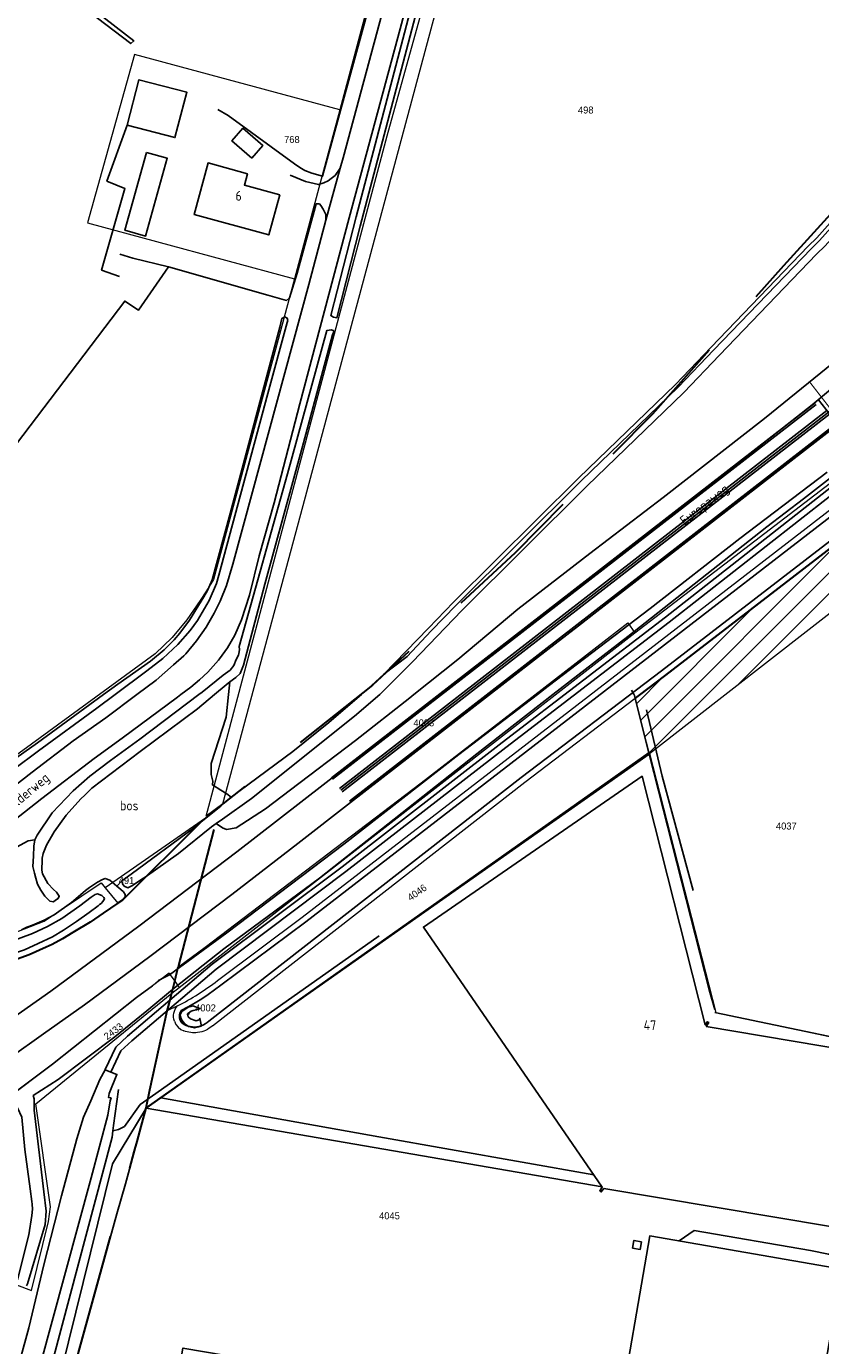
# Model space of a CAD drawing. Header units: metres. Extents: x 233874 to 239264, y 443832 to 448222.
# Tile 153 of 198: x 237252 to 237457, y 446332 to 446672. Entities that reach past the tile are written whole.
import ezdxf
from ezdxf.enums import TextEntityAlignment as Align

# ---------------------------------------------------------------- set-up
doc = ezdxf.new("R2010")
doc.units = ezdxf.units.M
doc.header["$MEASUREMENT"] = 0
doc.linetypes.add('DGN3', pattern=[54.868356, 36.578904, -18.289452])
doc.linetypes.add('PHANTOM', pattern=[2.5, 1.25, -0.25, 0.25, -0.25, 0.25, -0.25])
for name, color, linetype in [('BIJGEBOUW', 4, 'Continuous'), ('CULTUURAANDUIDING', 253, 'Continuous'), ('DAKRAND-BYG', 4, 'Continuous'), ('Goud-kadastrale grenzen', 13, 'Continuous'), ('Goud-werkgrens', 210, 'PHANTOM'), ('HEK', 253, 'Continuous'), ('HOOFDGEBOUW', 4, 'Continuous'), ('HOUTWAL', 253, 'Continuous'), ('HUISNUMMER', 253, 'Continuous'), ('INSTEEKSLOOT', 153, 'Continuous'), ('KANTVERH', 253, 'Continuous'), ('KUNSTWERK', 253, 'Continuous'), ('MIDSLTGREPPEL', 253, 'Continuous'), ('OVERIGEAFSCH', 253, 'Continuous'), ('OVLIJNOBJ', 253, 'Continuous'), ('RASTER', 253, 'Continuous'), ('STRAATNAAM', 253, 'Continuous')]:
    doc.layers.add(name, color=color, linetype=linetype)
for name, color, linetype, lineweight in [('G01 kadestrale perceelsgrens', 73, 'Continuous', 0), ('G02 kadestrale sectiegrens', 73, 'DGN3', 30), ('Z01 perceelnummer', 73, 'Continuous', 13)]:
    doc.layers.add(name, color=color, linetype=linetype, lineweight=lineweight)
doc.layers.add('Goud-eigendom bedrijf', color=7, linetype='Continuous', true_color=0xffd6ad)
doc.layers.add('Goud-hulp', color=210, linetype='Continuous', plot=False)
doc.styles.get("Standard").update_dxf_attribs({"font": 'iso.shx'})
doc.styles.add('Styledgn001', font='dgn001.shx')

# ---------------------------------------------------------------- blocks, each defined once
blk = doc.blocks.new('A$C1532452F')
at = {"layer": 'Goud-eigendom bedrijf', "linetype": 'Continuous'}
h = blk.add_hatch(dxfattribs=at)
h.set_pattern_fill('ANSI31', color=256, scale=30)
h.paths.add_polyline_path([(237716.228, 446538.907), (237725.098, 446587.991, 0.0700507), (237726.998, 446632.131, 0.0861863), (237713.769, 446677.584), (237706.53, 446689.253), (237697.334, 446701.204), (237643.739, 446659.758), (237592.828, 446620.445), (237567.89, 446605.219), (237546.894, 446588.962), (237503.169, 446554.943), (237471.671, 446409.243), (237480.682, 446407.331), (237483.56, 446406.72), (237587.23, 446384.59), (237676.949, 446365.49), (237680.371, 446378.489), (237680.967, 446380.87), (237689.44, 446414.74), (237704.584, 446481.23)])
edge = h.paths.add_edge_path()
edge.add_line((237567.89, 446605.219), (237592.828, 446620.445))
edge.add_line((237592.828, 446620.445), (237643.739, 446659.758))
edge.add_line((237643.739, 446659.758), (237697.334, 446701.204))
edge.add_line((237697.334, 446701.204), (237706.53, 446689.253))
edge.add_line((237706.53, 446689.253), (237713.769, 446677.584))
edge.add_arc((237589.518, 446616.769), 138.336, 6.37565, 26.0794, ccw=False)
edge.add_arc((237569.292, 446616.809), 158.448, -10.4789, 5.54936, ccw=False)
edge.add_line((237725.098, 446587.991), (237716.228, 446538.907))
edge.add_line((237716.228, 446538.907), (237704.584, 446481.23))
edge.add_line((237704.584, 446481.23), (237689.44, 446414.74))
edge.add_line((237689.44, 446414.74), (237680.967, 446380.87))
edge.add_line((237680.967, 446380.87), (237682.746, 446380.387))
edge.add_line((237682.746, 446380.387), (237690.838, 446378.136))
edge.add_line((237690.838, 446378.136), (237696.494, 446376.582))
edge.add_line((237696.494, 446376.582), (237709.498, 446438.712))
edge.add_line((237709.498, 446438.712), (237728.236, 446529.319))
edge.add_line((237728.236, 446529.319), (237738.01, 446576.139))
edge.add_ellipse((237560.444, 446619.247), major_axis=(177.566, -43.108), ratio=1, start_angle=0, end_angle=8.53038)
edge.add_ellipse((237559.213, 446619.233), major_axis=(183.227, -16.278), ratio=1, start_angle=0, end_angle=6.69833)
edge.add_ellipse((237595.203, 446620.326), major_axis=(147.885, 4.112), ratio=1, start_angle=0, end_angle=7.7014)
edge.add_ellipse((237587.065, 446618.2), major_axis=(154.138, 26.019), ratio=1, start_angle=0, end_angle=7.76654)
edge.add_ellipse((237618.646, 446629.152), major_axis=(117.627, 35.658), ratio=1, start_angle=0, end_angle=6.72842)
edge.add_ellipse((237580.199, 446608.021), major_axis=(151.086, 70.325), ratio=1, start_angle=0, end_angle=4.86263)
edge.add_ellipse((237670.03, 446660.868), major_axis=(54.75, 30.032), ratio=1, start_angle=0, end_angle=5.65858)
edge.add_ellipse((237692.736, 446676.384), major_axis=(28.816, 19.768), ratio=1, start_angle=0, end_angle=9.89098)
edge.add_ellipse((237691.124, 446675.025), major_axis=(26.604, 25.783), ratio=1, start_angle=0, end_angle=12.03342)
edge.add_ellipse((237700.71, 446689.064), major_axis=(11.058, 16.724), ratio=1, start_angle=0, end_angle=11.91792)
edge.add_ellipse((237699.563, 446686.236), major_axis=(8.513, 21.475), ratio=1, start_angle=0, end_angle=10.45166)
edge.add_ellipse((237699.631, 446686.354), major_axis=(4.408, 22.545), ratio=1, start_angle=0, end_angle=12.1053)
edge.add_ellipse((237699.594, 446688.8), major_axis=(-0.381, 20.522), ratio=1, start_angle=0, end_angle=13.45617)
edge.add_ellipse((237721.847, 446605.114), major_axis=(-27.399, 103.556), ratio=1, start_angle=0, end_angle=6.39341)
edge.add_ellipse((237727.156, 446589.846), major_axis=(-44.069, 115.129), ratio=1, start_angle=0, end_angle=4.23416)
edge.add_line((237674.707, 446701.407), (237662.978, 446694.399))
edge.add_line((237662.978, 446694.399), (237623.044, 446663.773))
edge.add_line((237623.044, 446663.773), (237583.264, 446633.066))
edge.add_line((237583.264, 446633.066), (237541.902, 446601.052))
edge.add_line((237541.902, 446601.052), (237510.035, 446576.49))
edge.add_line((237510.035, 446576.49), (237417.107, 446504.948))
edge.add_line((237417.107, 446504.948), (237409.37, 446499.068))
edge.add_line((237409.37, 446499.068), (237412.968, 446485.056))
edge.add_line((237412.968, 446485.056), (237413.031, 446484.813))
edge.add_line((237413.031, 446484.813), (237503.169, 446554.943))
edge.add_line((237503.169, 446554.943), (237546.894, 446588.962))
edge.add_line((237546.894, 446588.962), (237567.89, 446605.219))
h.paths.add_polyline_path([(237649.958, 446491.197), (237657.116, 446491.197), (237657.116, 446493.897), (237649.958, 446493.897)], flags=24)
h.paths.add_polyline_path([(237704.127, 446699.169), (237711.369, 446699.169), (237711.369, 446701.869), (237704.127, 446701.869)], flags=24)
h.paths.add_polyline_path([(237666.368, 446688.398), (237672.84, 446688.398), (237672.84, 446691.098), (237666.368, 446691.098)], flags=24)
at = {"layer": 'G01 kadestrale perceelsgrens'}
for p, q in [((237349.522, 446711.994), (237333.112, 446650.77)), ((237413.031, 446484.813), (237503.169, 446554.943)), ((237291.676, 446424.523), (237409.247, 446515.964)), ((237412.968, 446485.056), (237409.37, 446499.068)), ((237412.968, 446485.056), (237283.208, 446393.454)), ((237413.031, 446484.813), (237412.968, 446485.056)), ((237302.952, 446471.819), (237298.636, 446468.677)), ((237298.486, 446468.112), (237272.617, 446450.198)), ((237272.617, 446450.198), (237275.877, 446446.233)), ((237289.141, 446428.152), (237284.824, 446424.881)), ((237289.777, 446423.046), (237291.676, 446424.523)), ((237291.257, 446419.77), (237288.634, 446418.471))]:
    blk.add_line(p, q, dxfattribs=at)
at = {"layer": 'G01 kadestrale perceelsgrens', "flags": 128}
for points in [[(237298.636, 446468.677), (237345.325, 446644.107), (237377.951, 446761.468), (237378.255, 446762.562), (237388.417, 446801.289), (237387.371, 446801.612), (237397.56, 446838.101), (237398.92, 446837.744), (237399.125, 446838.566), (237420.178, 446923.136), (237431.221, 446962.001), (237433.951, 446968.212), (237440.267, 446982.58)], [(237302.952, 446471.819), (237323.079, 446546.571), (237359.171, 446681.037), (237358.689, 446681.167), (237363.041, 446697.327), (237380.099, 446760.749)], [(237409.247, 446515.964), (237597.61, 446660.233), (237637.024, 446691.07), (237664.042, 446711.618)], [(237301.562, 446426.287), (237323.452, 446442.61), (237493.769, 446574.048), (237578.126, 446639.122), (237608.703, 446662.274), (237661.512, 446702.196)], [(237409.37, 446499.068), (237417.107, 446504.948), (237510.035, 446576.49), (237541.902, 446601.052), (237583.264, 446633.066), (237623.044, 446663.773), (237662.978, 446694.399), (237674.707, 446701.407)], [(237333.112, 446650.77), (237280.151, 446665.068), (237268.047, 446621.645), (237321.425, 446607.224)], [(237333.112, 446650.77), (237327.733, 446630.701), (237321.425, 446607.224)], [(237321.425, 446607.224), (237300.586, 446529.659), (237298.76, 446526.732), (237297.15, 446524.293), (237293.629, 446519.318), (237289.879, 446514.693), (237285.468, 446510.519), (237210.742, 446456.045)], [(237291.527, 446429.834), (237298.434, 446434.924), (237354.134, 446477.225), (237407.453, 446518.503), (237409.247, 446515.964)], [(237300.275, 446414.635), (237380.868, 446477.407), (237409.37, 446499.068)], [(237413.031, 446484.813), (237430.17, 446418.07), (237471.671, 446409.243)], [(237221.296, 446434.882), (237224.985, 446440.763), (237235.851, 446436.305), (237244.659, 446436.904), (237256.868, 446441.563), (237271.577, 446451.464), (237272.617, 446450.198)], [(237289.141, 446428.152), (237289.401, 446427.729), (237290.058, 446426.803), (237290.545, 446426.118)], [(237290.545, 446426.118), (237290.902, 446425.614), (237291.426, 446424.875), (237291.676, 446424.523)], [(237284.824, 446424.881), (237280.678, 446421.88), (237258.984, 446404.731), (237249.044, 446397.291)], [(237249.696, 446347.804), (237253.612, 446346.403), (237258.016, 446364.13), (237258.462, 446367.938), (237254.674, 446394.502), (237289.777, 446423.046)], [(237290.449, 446415.799), (237290.851, 446414.943), (237291.44, 446414.227), (237292.151, 446413.676), (237292.921, 446413.309)]]:
    blk.add_lwpolyline(points, dxfattribs=at)
for points in [[(237290.449, 446415.799, -0.2670859), (237291.257, 446419.77)], [(237296.459, 446412.854, -0.1230244), (237292.921, 446413.309)], [(237300.275, 446414.635, -0.1561597), (237296.459, 446412.854)]]:
    blk.add_lwpolyline(points, format="xyb", dxfattribs=at)
at = {"layer": 'G01 kadestrale perceelsgrens'}
blk.add_ellipse((237265.192, 446472.391), major_axis=(26.065, -52.621), ratio=1, start_param=0, end_param=0.2080084, dxfattribs=at)
at = {"layer": 'G02 kadestrale sectiegrens'}
for p, q in [((237291.527, 446429.834), (237302.338, 446471.28)), ((237302.338, 446471.28), (237298.486, 446468.112)), ((237302.952, 446471.819), (237302.338, 446471.28)), ((237297.652, 446467.426), (237277.08, 446447.047)), ((237298.486, 446468.112), (237297.652, 446467.426)), ((237277.08, 446447.047), (237275.877, 446446.233)), ((237290.545, 446426.118), (237291.462, 446429.786)), ((237291.462, 446429.786), (237291.527, 446429.834)), ((237289.777, 446423.046), (237290.545, 446426.118)), ((237288.634, 446418.471), (237289.076, 446420.238)), ((237280.848, 446384.769), (237283.208, 446393.454)), ((237280.12, 446382.098), (237280.848, 446384.769))]:
    blk.add_line(p, q, dxfattribs=at)
at = {"layer": 'G02 kadestrale sectiegrens', "flags": 128}
for points in [[(237543.234, 446706.541), (237517.64, 446683.516), (237481.725, 446648.027), (237447.623, 446610.572), (237413.854, 446572.336), (237378.366, 446536.596), (237341.549, 446502.43), (237302.952, 446471.819)], [(237275.877, 446446.233), (237272.085, 446443.666), (237268.737, 446441.366), (237264.291, 446438.711), (237261.587, 446437.077), (237258.902, 446435.558), (237257.407, 446434.869), (237252.967, 446432.881), (237248.969, 446431.416), (237244.795, 446430.409), (237241.065, 446429.85), (237237.037, 446429.74), (237232.984, 446430.377)], [(237289.076, 446420.238), (237289.104, 446420.351), (237289.777, 446423.046)], [(237283.208, 446393.454), (237284.104, 446398.095), (237288.634, 446418.471)], [(237264.28, 446325.059), (237275.631, 446366.18), (237277.874, 446373.859), (237280.12, 446382.098)]]:
    blk.add_lwpolyline(points, dxfattribs=at)
at = {"layer": 'G01 kadestrale perceelsgrens', "style": 'Styledgn001'}
for s, rotation, p in [('4046', 35.09582, (237353.066, 446448.988)), ('2433', 36.62819, (237274.711, 446413.206))]:
    blk.add_text(s, height=1.8, rotation=rotation, dxfattribs=at).set_placement(p, align=Align.MIDDLE_CENTER)
at = {"layer": 'Z01 perceelnummer', "linetype": 'Continuous', "lineweight": 13, "style": 'Styledgn001'}
for s, p in [('498', (237396.595, 446650.728)), ('768', (237320.774, 446643.123)), ('4003', (237354.822, 446492.731)), ('4037', (237448.348, 446466.121)), ('491', (237278.092, 446452.087)), ('4002', (237298.485, 446419.228)), ('4045', (237345.955, 446365.634))]:
    blk.add_text(s, height=1.8, dxfattribs=at).set_placement(p, align=Align.MIDDLE_CENTER)
blk = doc.blocks.new('A$C134E523E')
at = {"layer": 'G01 kadestrale perceelsgrens', "color": 20, "const_width": 0.5, "flags": 128}
blk.add_lwpolyline([(237409.37, 446499.07), (237417.11, 446504.95), (237510.04, 446576.49), (237541.9, 446601.05), (237583.26, 446633.07), (237623.04, 446663.77), (237662.98, 446694.4), (237674.71, 446701.41, -0.018477), (237683.09, 446704.97, -0.027904), (237694.45, 446708.67, -0.058781), (237699.21, 446709.32, -0.052869), (237704.04, 446708.9, -0.045636), (237708.08, 446707.71, -0.052049), (237711.77, 446705.79, -0.052554), (237717.73, 446700.81, -0.043184), (237721.55, 446696.15, -0.024695), (237724.78, 446690.9, -0.02122), (237731.29, 446678.35, -0.029367), (237736.27, 446664.81, -0.033901), (237741.2, 446644.22, -0.033616), (237743.09, 446624.44, -0.029235), (237742.44, 446602.96, -0.037238), (237738.01, 446576.14)], format="xyb", dxfattribs=at)

msp = doc.modelspace()

# ---------------------------------------------------------------- linework, layer by layer
at = {"layer": 'BIJGEBOUW'}
msp.add_lwpolyline([(237411.01, 446358.93), (237410.67, 446356.97), (237408.7, 446357.3), (237409.04, 446359.28), (237411.01, 446358.93)], dxfattribs=at)
at = {"layer": 'DAKRAND-BYG'}
for points in [[(237278.24, 446646.86), (237290.6, 446643.6), (237293.68, 446655.29), (237281.32, 446658.55), (237278.24, 446646.86)], [(237310.41, 446638.32), (237305.29, 446642.75), (237308.12, 446646.02), (237313.24, 446641.58), (237310.41, 446638.32)], [(237283.27, 446639.78), (237277.67, 446619.72), (237283.01, 446618.23), (237288.61, 446638.29), (237283.27, 446639.78)]]:
    msp.add_lwpolyline(points, dxfattribs=at)
at = {"layer": 'Goud-hulp', "linetype": 'Continuous'}
for p, q in [((237544.901, 446634.153), (237335.89, 446472.195)), ((237498.04, 446602.902), (237333.44, 446475.357)), ((237455.757, 446575.198), (237330.99, 446478.519)), ((237456.693, 446575.993), (237461.351, 446569.981)), ((237456.033, 446574.843), (237331.266, 446478.163)), ((237458.84, 446573.222), (237333.103, 446475.792)), ((237459.514, 446572.353), (237333.777, 446474.922)), ((237461.351, 446569.981), (237335.614, 446472.551))]:
    msp.add_line(p, q, dxfattribs=at)
at = {"layer": 'Goud-hulp', "linetype": 'Continuous', "flags": 128}
msp.add_lwpolyline([(237409.37, 446499.068), (237417.107, 446504.948), (237510.035, 446576.49), (237541.902, 446601.052), (237583.264, 446633.066), (237623.044, 446663.773), (237662.978, 446694.399), (237674.707, 446701.407, -0.0184771), (237683.087, 446704.975, -0.0279038), (237694.448, 446708.67, -0.0587812), (237699.213, 446709.322, -0.0528685), (237704.039, 446708.899, -0.0456356), (237708.076, 446707.711, -0.0520487), (237711.768, 446705.788, -0.052554), (237717.728, 446700.808, -0.0431843), (237721.552, 446696.152, -0.0246952), (237724.78, 446690.9, -0.0212204), (237731.285, 446678.346, -0.0293667), (237736.273, 446664.81, -0.0339009), (237741.203, 446644.219, -0.0336164), (237743.088, 446624.438, -0.0292353), (237742.44, 446602.955, -0.037238), (237738.01, 446576.139)], format="xyb", dxfattribs=at)
at = {"layer": 'Goud-werkgrens', "ltscale": 3, "const_width": 0.3, "flags": 128}
msp.add_lwpolyline([(237454.421, 446580.558), (237465.204, 446566.642)], dxfattribs=at)
at = {"layer": 'HEK'}
for points in [[(237278.24, 446646.86), (237273.07, 446632.42), (237277.71, 446630.53), (237271.67, 446609.46), (237276.27, 446607.77)], [(237465.16, 446328.67), (237461.06, 446279.04), (237460.75, 446276.21), (237459.92, 446273.52), (237454.59, 446257.46), (237411.33, 446264.92), (237408.54, 446265.4), (237367.8, 446272.71), (237291.43, 446285.89), (237252.92, 446292.78), (237260.7, 446323.29), (237261.26, 446325.51), (237274.48, 446379.05), (237283.19, 446393.36), (237286.98, 446396.03), (237320.02, 446419.3), (237377.68, 446459.93), (237412.98, 446484.63), (237409.05, 446500), (237409.02, 446500.1), (237408.42, 446501.19)], [(237412.98, 446484.63), (237428.47, 446423.87), (237429.9, 446418.86)], [(237429.88, 446418.07), (237464.95, 446410.72), (237471.68, 446409.3)], [(237286.98, 446396.03), (237343.25, 446386.03), (237398.7, 446376.18)]]:
    msp.add_lwpolyline(points, dxfattribs=at)
at = {"layer": 'HOOFDGEBOUW'}
msp.add_line((237467.33, 446407.78), (237427.71, 446414.44), dxfattribs=at)
for points in [[(237317.63, 446628.88), (237314.8, 446618.51), (237295.53, 446623.77), (237299.16, 446637.08), (237309.31, 446634.3), (237308.51, 446631.37), (237317.63, 446628.88)], [(237427.71, 446414.44), (237428.33, 446415.43), (237427.96, 446415.66), (237427.44, 446414.83), (237411.18, 446478.95), (237354.72, 446440.09), (237400.86, 446373.04), (237400.22, 446372.09), (237400.61, 446371.8), (237401.3, 446372.71), (237459.79, 446362.88), (237467.33, 446407.78)], [(237392.33, 446313.28), (237404.58, 446311.16), (237413.1, 446360.45), (237462.71, 446351.88), (237447.33, 446262.88), (237286.65, 446290.64), (237289.82, 446308.96), (237288.81, 446309.15), (237292.68, 446331.54), (237303.83, 446329.59), (237303.66, 446328.64), (237392.33, 446313.28)]]:
    msp.add_lwpolyline(points, dxfattribs=at)
at = {"layer": 'HOUTWAL'}
msp.add_lwpolyline([(237344.51, 446505.27), (237355.99, 446517.11), (237362.48, 446523.8), (237394.73, 446555.82), (237419.73, 446579.93), (237428.94, 446589.56), (237454.02, 446615.64), (237456.22, 446617.78), (237470.09, 446633.3), (237473.63, 446637.57), (237490.34, 446655.18), (237495.25, 446660.37), (237511.2, 446677.99), (237526.5, 446692.51), (237542.25, 446706.89), (237544.14, 446708.09), (237542.35, 446707.71), (237541.37, 446707.93)], dxfattribs=at)
at = {"layer": 'INSTEEKSLOOT'}
for points in [[(237343.51, 446500), (237344.84, 446501.37), (237351.92, 446508.42), (237364.6, 446521.68), (237396.87, 446553.72), (237421.9, 446577.86), (237431.1, 446587.48), (237456.15, 446613.53), (237458.39, 446615.7), (237472.36, 446631.34), (237475.87, 446635.57), (237492.51, 446653.11), (237497.44, 446658.32), (237513.35, 446675.89), (237528.55, 446690.31), (237544.08, 446704.5), (237545.91, 446705.66), (237546.54, 446706.18)], [(237344.51, 446505.27), (237350.51, 446509.84), (237356.7, 446516.41), (237363.17, 446523.08), (237395.45, 446555.13), (237420.45, 446579.24), (237429.66, 446588.86), (237454.73, 446614.94), (237456.94, 446617.09), (237470.84, 446632.64), (237474.38, 446636.9), (237491.06, 446654.49), (237495.98, 446659.68), (237511.92, 446677.29), (237527.18, 446691.78), (237542.86, 446706.09), (237542.96, 446706.16)], [(237299.35, 446415.82), (237379.96, 446478.6), (237416.16, 446506.11), (237509.38, 446577.88), (237541.13, 446602.35), (237582.46, 446634.34), (237622.11, 446664.95), (237662.14, 446695.64), (237673.94, 446702.7)], [(237302.46, 446425.09), (237324.37, 446441.43), (237381.04, 446485.16), (237494.68, 446572.86), (237579.07, 446637.95), (237609.41, 446660.93), (237654.27, 446694.84), (237662.42, 446701)], [(237250.3, 446691.62), (237280.01, 446668.56), (237279.19, 446667.84), (237259.86, 446682.64)], [(237356.32, 446689.32), (237355.48, 446689.63), (237354.93, 446689.44), (237354.56, 446689.03), (237351.21, 446675.86), (237337.36, 446623.22), (237330.83, 446597.73), (237331.53, 446597.36), (237332.4, 446597.15), (237338.38, 446620.77), (237352.62, 446674.78), (237356.32, 446689.32)], [(237319.71, 446596.46), (237319.59, 446597.08), (237318.96, 446597.4), (237318.21, 446597.01), (237317.7, 446594.71), (237304.82, 446546.72), (237300.2, 446529.59), (237299.02, 446526.83), (237298.09, 446525.22), (237294.37, 446519.23), (237291.83, 446515.81), (237290.38, 446514.13), (237287.79, 446511.53), (237284.27, 446508.67), (237275.9, 446502.74), (237272.15, 446500), (237255.14, 446487.57), (237240.93, 446477.6)], [(237275.15, 446500), (237283.35, 446506.12), (237287.5, 446509.33), (237291.32, 446512.89), (237294.51, 446516.55), (237296.39, 446519.13), (237299.44, 446524.3), (237301.36, 446528.69), (237301.93, 446530.78), (237314.54, 446577.65), (237319.59, 446595.91), (237319.71, 446596.46)], [(237306.41, 446509.03), (237306.96, 446510.16), (237307.17, 446511.03), (237307.22, 446511.67), (237307.17, 446512.42), (237319.62, 446556.94), (237329.79, 446593.85), (237330.96, 446594.03), (237331.59, 446593.76), (237331.48, 446593.35), (237331.27, 446592.79), (237323.75, 446564.88), (237313.8, 446528.45), (237308.32, 446507.59), (237307.39, 446505.42)], [(237481.08, 446572.46), (237452.77, 446550.52), (237443.3, 446543.24), (237407.42, 446515.02), (237388.11, 446500), (237368.48, 446484.73), (237327.88, 446452.64), (237303.21, 446434.48), (237290.53, 446424.43), (237283.35, 446418.47), (237275.08, 446411.74), (237260.51, 446400.75), (237254.06, 446396.63), (237254.25, 446395.79), (237254.28, 446392.83), (237256.78, 446371.85), (237257.39, 446366.8), (237257.09, 446363.35), (237252.55, 446348.09), (237252.26, 446347.57)], [(237458.86, 446557.36), (237436.39, 446540.22), (237413.18, 446522.21), (237386.94, 446502.16), (237384.12, 446500), (237363.88, 446484.54), (237334.16, 446461.48), (237304.02, 446438.55), (237289.22, 446427.78), (237287.79, 446427.04), (237286.39, 446426.26), (237284.82, 446424.88), (237280.68, 446421.88), (237258.98, 446404.73), (237246.51, 446395.4), (237242.19, 446391.53), (237237.99, 446388.67), (237208.17, 446370.5), (237171.15, 446349.36), (237147.84, 446337.56), (237145.04, 446336.03), (237142.6, 446334.87), (237141.97, 446334.18)], [(237254.74, 446452.72), (237254.4, 446453.98), (237253.95, 446455.67), (237254.11, 446458.34), (237254.23, 446460.9), (237254.43, 446462.55), (237255.08, 446463.81), (237258.91, 446469.56), (237264.3, 446475.16), (237268.64, 446478.97), (237273.98, 446483), (237281.56, 446488.54), (237290.76, 446495.45), (237296.79, 446500), (237297.62, 446500.63), (237303.08, 446505.03), (237304.82, 446506.28), (237305.8, 446507.47), (237306.41, 446509.03)], [(237307.39, 446505.42), (237306.34, 446504.41), (237304.8, 446503.27), (237303.82, 446502.55), (237300.78, 446500), (237296.41, 446496.34), (237281.63, 446485.35), (237269.14, 446475.85), (237267.33, 446474.1), (237266.34, 446473.11), (237262.56, 446468.92), (237259.42, 446464.59), (237257.5, 446461.18), (237256.64, 446459.08), (237256.35, 446457.8), (237256.3, 446456.57), (237256.29, 446455.59), (237256.23, 446454.74), (237256.47, 446453.84), (237257.79, 446451.29), (237259.25, 446449.76), (237260.02, 446449.06), (237260.41, 446448.53), (237260.74, 446448.03), (237260.46, 446447.46), (237259.8, 446446.99), (237259.25, 446446.59), (237258.35, 446446.77), (237257.06, 446448.08), (237255.97, 446449.6), (237255.16, 446451.11), (237254.74, 446452.72)], [(237344.51, 446505.27), (237340.22, 446501.3), (237338.7, 446500), (237330.31, 446492.79), (237321.01, 446485.38), (237305.11, 446473.56), (237295.39, 446465.57), (237279.31, 446453.72), (237277.76, 446452.61), (237276.91, 446451.97), (237277.09, 446451.19), (237277.52, 446450.6), (237278.42, 446450.23), (237279.48, 446450.71), (237280.96, 446451.62), (237282.05, 446452.38), (237282.93, 446452.93), (237291.49, 446459.07), (237300.04, 446465.95), (237301.24, 446466.8), (237302.85, 446467.93), (237310.38, 446473.18), (237336.9, 446494.48), (237343.51, 446500)], [(237242.38, 446475.89), (237255.39, 446485.52), (237270.43, 446496.47), (237275.15, 446500)], [(237245.44, 446432.35), (237248.97, 446433.3), (237251.76, 446434.24), (237255.34, 446435.86), (237259.04, 446437.57), (237261.87, 446439.24), (237265.22, 446441.5), (237268.46, 446443.84), (237270.77, 446445.53), (237271.16, 446445.88), (237271.58, 446446.18), (237272.03, 446446.69), (237272.35, 446447.17), (237272.39, 446447.43)], [(237272.39, 446447.43), (237272.25, 446447.66), (237271.73, 446448.25), (237270.64, 446448.62), (237270, 446448.49), (237268.95, 446447.74), (237266.09, 446445.59), (237261.41, 446442.3), (237257.76, 446440.24), (237253.86, 446438.39), (237248.53, 446436.4)], [(237292.25, 446418.59), (237294.04, 446419.53), (237295.8, 446420.52), (237297.52, 446421.58), (237299.2, 446422.69), (237300.85, 446423.86), (237302.46, 446425.09)], [(237292.25, 446418.59), (237292.03, 446418.25), (237291.87, 446417.87), (237291.77, 446417.48), (237291.74, 446417.08), (237291.77, 446416.67), (237291.87, 446416.28)], [(237291.87, 446416.28), (237292.12, 446415.76), (237292.49, 446415.31), (237292.95, 446414.96), (237293.47, 446414.71)], [(237296.28, 446414.34), (237296.85, 446414.45), (237297.4, 446414.61), (237297.94, 446414.84), (237298.44, 446415.11), (237298.92, 446415.44), (237299.35, 446415.82)], [(237293.47, 446414.71), (237294.01, 446414.52), (237294.57, 446414.4), (237295.14, 446414.32), (237295.71, 446414.3), (237296.28, 446414.34)], [(237253.68, 446369.3), (237253.24, 446372.58), (237251.85, 446382.74), (237251.06, 446391.03), (237249.96, 446393.48), (237248.46, 446393.6), (237246.56, 446392.24), (237242.93, 446388.87), (237238.66, 446385.47), (237227.74, 446378.73), (237201.02, 446362.89), (237172.9, 446347.2), (237150.53, 446335.76), (237152.9, 446330.08), (237160.83, 446310.86), (237165.73, 446300.29), (237166.59, 446299.42), (237167.06, 446298.97), (237167.71, 446298.67)], [(237249.97, 446349.15), (237252.87, 446360.72), (237253.65, 446365.68), (237253.83, 446367.36), (237253.72, 446368.61), (237253.68, 446369.3)]]:
    msp.add_lwpolyline(points, dxfattribs=at)
at = {"layer": 'KANTVERH'}
for points in [[(237333.23, 446635.74), (237333.98, 446638.42), (237347.3, 446687.92), (237351.61, 446703.74), (237355.57, 446718.65), (237359.69, 446734.45), (237369.08, 446768.96), (237379.99, 446809.78), (237394.24, 446862.26), (237397.45, 446874.31)], [(237302.1, 446509.25), (237304.19, 446512.05), (237306.07, 446515.31), (237307.76, 446519.3), (237309.8, 446525.67), (237312.3, 446535.77), (237316.23, 446549.45), (237322.8, 446575.01), (237335.58, 446622.92), (237348.74, 446671.66), (237358.44, 446708.15), (237372.19, 446758.47), (237382.03, 446795.37), (237383.89, 446801.35), (237384.13, 446801.55), (237385.82, 446807.76), (237385.72, 446808.1), (237389.96, 446823.69), (237390.67, 446823.98)], [(237675.235, 446713.875), (237672.3, 446712.52), (237665.94, 446709.04), (237662.7, 446707.17), (237658.89, 446704.65), (237642.08, 446692.56), (237625.52, 446679.73), (237589.01, 446652.24), (237542.99, 446617.32), (237500.73, 446585.05), (237458.8, 446552.59), (237417.18, 446519.97), (237375.03, 446487.64), (237333.73, 446455.63), (237300.21, 446430.49), (237278.38, 446411.91), (237275.37, 446409.14), (237272.63, 446403.37)], [(237675.904, 446712.426), (237673.01, 446711.09), (237666.74, 446707.65), (237663.53, 446705.81), (237659.8, 446703.34), (237643.04, 446691.28), (237626.52, 446678.48), (237590.11, 446651.07), (237543.96, 446616.05), (237501.63, 446583.72), (237459.81, 446551.35), (237418.11, 446518.66), (237375.96, 446486.34), (237334.71, 446454.37), (237301.2, 446429.23), (237279.45, 446410.72), (237276.68, 446408.17), (237274.07, 446402.68)], [(237320.33, 446633.91), (237324.25, 446632.31), (237327.6, 446631.52), (237329.05, 446631.92), (237330.14, 446632.43), (237330.88, 446633.06), (237331.98, 446633.85), (237333.23, 446635.74), (237329.5, 446622.33)], [(237303.87, 446528.14), (237305.55, 446533.66), (237310.59, 446552.32), (237325.16, 446605.78), (237329.5, 446622.33), (237329.53, 446623.75), (237328.84, 446625.17), (237328.22, 446626.08), (237327.9, 446626.56), (237327.01, 446626.56)], [(237120.53, 446341.02), (237129.22, 446345.3), (237139.41, 446350.55), (237167.98, 446366.08), (237190.06, 446378.84), (237211.73, 446392.08), (237230.13, 446403.96), (237243.39, 446412.91), (237258.57, 446423.54), (237281.29, 446440.3), (237306.54, 446459.49), (237351.88, 446494.65), (237358.8, 446500), (237391.74, 446525.5), (237415.21, 446543.66), (237440.52, 446563.3), (237455.02, 446574.72), (237459.79, 446578.68)], [(237123.92, 446333.8), (237132.09, 446338.09), (237136.92, 446340.54), (237148.12, 446346.23), (237163.9, 446354.88), (237189.02, 446368.95), (237228.61, 446393.45), (237248.03, 446406.34), (237256.7, 446412.58), (237267.26, 446420.03), (237284.16, 446432.49), (237305.26, 446448.47), (237322.28, 446461.65), (237349.5, 446482.74), (237364.4, 446494.33), (237371.74, 446500), (237394.73, 446517.77), (237415.29, 446533.77), (237430.4, 446545.56), (237447.6, 446558.87), (237465.19, 446572.38)], [(237247.52, 446475.13), (237253.79, 446480.04), (237264.38, 446488.1), (237272.74, 446494), (237280.76, 446500), (237285.78, 446503.76), (237290.27, 446507.67), (237292.93, 446510.01), (237293.43, 446510.53), (237296.2, 446513.89), (237298.64, 446517.4), (237300.71, 446521.03), (237302.29, 446524.13), (237303.87, 446528.14)], [(237246.07, 446465.27), (237256.24, 446473.25), (237269.77, 446483.5), (237276.95, 446488.78), (237291.22, 446499.35), (237292.12, 446500), (237294.74, 446501.91), (237296.96, 446503.8), (237299.08, 446505.81), (237301.85, 446508.89), (237302.1, 446509.25)], [(237297.42, 446414.54), (237297.03, 446416.5), (237296.84, 446416.13), (237296.05, 446415.92), (237294.65, 446416.4), (237294.04, 446416.9), (237293.81, 446417.66), (237294.2, 446417.99), (237294.44, 446418.16), (237294.79, 446418.39), (237295.31, 446418.58), (237296.19, 446418.7), (237297.04, 446419.08), (237295.22, 446419.77), (237294.71, 446419.63), (237294.03, 446419.45), (237292.38, 446418.34), (237291.94, 446417.41), (237292.04, 446417), (237292.18, 446416.44), (237292.61, 446415.73), (237293.27, 446415.03), (237294.13, 446414.47), (237295.65, 446414.06), (237297.42, 446414.54)], [(237274.07, 446402.68), (237272.58, 446403.26), (237271.2, 446400.79), (237268.93, 446395.25), (237267.02, 446391.05), (237265.32, 446385.49), (237261.33, 446370.78), (237256.79, 446352.99), (237252.9, 446336.72), (237246.69, 446314.12), (237241.3, 446294.09), (237239.62, 446287.73), (237225.28, 446234.42), (237217.2, 446204.91), (237207.64, 446169.3), (237204.06, 446153.89), (237203.8, 446149.9), (237204.51, 446142.47), (237204.75, 446127.96), (237204.36, 446101.65), (237204.13, 446074.08), (237203.21, 446054.37), (237201.38, 446034.5), (237198.74, 446025.19)], [(237255.78, 446326.8), (237269.02, 446375.46), (237273.31, 446391.61), (237273.92, 446395.26), (237274.11, 446396.04), (237273.42, 446396.15), (237273.64, 446397.18), (237275.61, 446402.09), (237274.07, 446402.68)], [(237222.64, 446203.78), (237224.42, 446210.09), (237224.38, 446210.34), (237228.01, 446223.9), (237236.42, 446256.05), (237242.92, 446279.5), (237244.27, 446284.59), (237246.33, 446293.13), (237255.13, 446324.65), (237255.78, 446326.8), (237258.79, 446325.96), (237261.26, 446325.51), (237263.77, 446325.1), (237264.28, 446325.06), (237275.63, 446366.18), (237277.87, 446373.86), (237283.19, 446393.36), (237400.83, 446373.08)], [(237459.79, 446362.88), (237465.78, 446361.53), (237467.25, 446361.36), (237467.82, 446361.29), (237466.8, 446350.02), (237464.98, 446352.34), (237464.21, 446353.24), (237462.66, 446354.47), (237459.2, 446355.71), (237454.57, 446356.65), (237424.54, 446361.86), (237420.66, 446359.15)]]:
    msp.add_lwpolyline(points, dxfattribs=at)
at = {"layer": 'KUNSTWERK'}
msp.add_lwpolyline([(237293.73, 446417.65), (237293.94, 446417.54), (237294.29, 446417.8), (237294.12, 446418.01)], dxfattribs=at)
at = {"layer": 'MIDSLTGREPPEL'}
for points in [[(237412.3, 446496.1), (237416.28, 446478.96), (237424.33, 446449.53)], [(237274.57, 446387.58), (237276.01, 446387.85), (237277.58, 446388.69), (237281.65, 446394.32), (237285.68, 446397.2), (237343.28, 446437.85)], [(237276, 446398.18), (237274.72, 446388.9), (237274.57, 446387.58)], [(237274.57, 446387.58), (237274.38, 446385.93), (237259.04, 446328.05)]]:
    msp.add_lwpolyline(points, dxfattribs=at)
at = {"layer": 'OVERIGEAFSCH'}
for points in [[(237251.02, 446439.39), (237252.35, 446440.04), (237253.87, 446440.54), (237256.85, 446441.86), (237259.46, 446443.2), (237263.94, 446446.42), (237267.5, 446449.48), (237268.56, 446450.24), (237269.6, 446450.96), (237270.6, 446451.63), (237271.89, 446452.35), (237272.62, 446452.62), (237273.8, 446452.14), (237275.65, 446450.59), (237276.64, 446449.76)], [(237276.64, 446449.76), (237277.34, 446449.14), (237277.76, 446448.48), (237277.73, 446447.89), (237277.34, 446447.33), (237277.08, 446447.05)], [(237221.66, 446435.39), (237222.01, 446434.94), (237222.54, 446434.51), (237224.54, 446433.44), (237228.92, 446431.59), (237232.98, 446430.38), (237237.04, 446429.74), (237241.07, 446429.85), (237244.8, 446430.41), (237248.97, 446431.42), (237252.97, 446432.88), (237257.41, 446434.87), (237258.9, 446435.56), (237261.59, 446437.08), (237264.29, 446438.71), (237268.74, 446441.37), (237272.08, 446443.67), (237277.08, 446447.05)]]:
    msp.add_lwpolyline(points, dxfattribs=at)
at = {"layer": 'OVLIJNOBJ'}
msp.add_line((237275.65, 446450.59), (237276.91, 446451.97), dxfattribs=at)
for points in [[(237301.24, 446466.8), (237302.85, 446465.69), (237303.88, 446465.26), (237306.37, 446465.69), (237313.95, 446470.59), (237320.45, 446475.46), (237337.23, 446488.16), (237351.24, 446499.19), (237352.25, 446500), (237363.57, 446509.1), (237379.04, 446522.05), (237397.69, 446536.4), (237416.54, 446550.86), (237442.72, 446571.18), (237466.76, 446590.66)], [(237305.11, 446473.56), (237304.03, 446474.39), (237302.44, 446475.37), (237300.27, 446476.72), (237300.39, 446477.72), (237299.91, 446479.39), (237299.93, 446482.24), (237303.85, 446494.18), (237304.46, 446500), (237304.8, 446503.27)], [(237225.91, 446441.01), (237228.48, 446444.82), (237237.11, 446452.28), (237245.97, 446458.59), (237252.71, 446462.28), (237254.43, 446462.55)]]:
    msp.add_lwpolyline(points, dxfattribs=at)
at = {"layer": 'RASTER'}
for points in [[(237240.55, 446795.21), (237277.27, 446766.93), (237280.6, 446764.09), (237340.31, 446718.81), (237347.39, 446713.19), (237349.54, 446709.88), (237328.71, 446633.67), (237325.89, 446634.43), (237324.08, 446635.15), (237322.79, 446635.88), (237321.46, 446636.84), (237304.32, 446649.33), (237301.63, 446650.84)], [(237276.38, 446613.59), (237279.75, 446612.54), (237288.91, 446610.27), (237314.61, 446602.95), (237319.39, 446601.63), (237320.13, 446602.3), (237322.12, 446608.67), (237327.01, 446626.56)], [(237186.67, 446480.18), (237188.31, 446482.41), (237201.31, 446500), (237220.21, 446525.56), (237246.21, 446560.01), (237277.67, 446601.48), (237281.2, 446599.14), (237288.91, 446610.27)]]:
    msp.add_lwpolyline(points, dxfattribs=at)

# ---------------------------------------------------------------- block references
at = {"layer": 'Goud-hulp', "linetype": 'Continuous'}
msp.add_blockref('A$C134E523E', (0, 0), dxfattribs=at)
at = {"layer": 'Goud-kadastrale grenzen', "linetype": 'Continuous'}
msp.add_blockref('A$C1532452F', (0, 0), dxfattribs=at)

# ---------------------------------------------------------------- texts
at = {"layer": 'CULTUURAANDUIDING'}
msp.add_text('bos', height=2.5, dxfattribs=at).set_placement((237276.41, 446470.16))
at = {"layer": 'HUISNUMMER'}
for s, p in [('6', (237306.22, 446627.35)), ('47', (237411.53, 446413.54))]:
    msp.add_text(s, height=2.5, dxfattribs=at).set_placement(p)
at = {"layer": 'STRAATNAAM'}
for s, rotation, p in [('Europaweg', 38.0058, (237422.14, 446543.47)), ('Oude Lievelderweg', 39.5193, (237238.25, 446461.45))]:
    msp.add_text(s, height=2.5, rotation=rotation, dxfattribs=at).set_placement(p)

doc.saveas('drawing.dxf')
